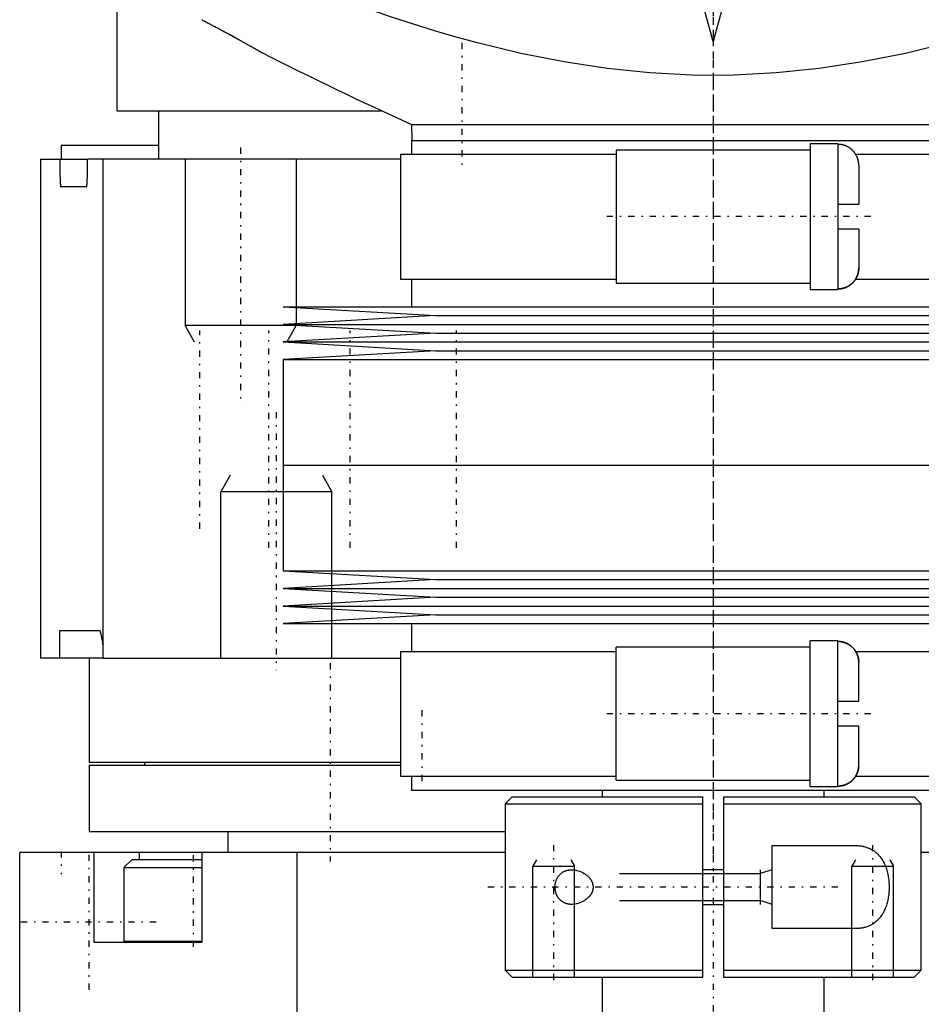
# Model space of a CAD drawing. Extents: x -70 to 70, y -1 to 583.
# Tile 2 of 5: x -50 to 15, y 118 to 189. Entities that reach past the tile are written whole.
import ezdxf

# ---------------------------------------------------------------- set-up
doc = ezdxf.new("R2010")
doc.units = 0
doc.linetypes.add('CENTER', pattern=[1.5, 0.45, -0.5, 0.05, -0.5])
for name, color, linetype in [('AM_0', 7, 'CONTINUOUS'), ('AM_10', 7, 'CONTINUOUS'), ('AM_7', 7, 'CENTER')]:
    doc.layers.add(name, color=color, linetype=linetype)

msp = doc.modelspace()

# ---------------------------------------------------------------- linework, layer by layer
at = {"layer": 'AM_0', "color": 7, "linetype": 'CONTINUOUS'}
for p, q in [((-43, 199.5), (-43, 182.5)), ((0, 187.49), (-3.225, 199.474)), ((3.225, 199.474), (0, 187.49)), ((-34.118, 187.584), (-34.856, 187.989)), ((-32.5, 186.671), (-32.568, 186.71)), ((-43, 182.5), (-23.911, 182.5)), ((-40, 182.5), (-40, 179)), ((-21.744, 181.5), (-21.724, 180.36)), ((-21.744, 181.5), (21.744, 181.5)), ((-47, 180), (-47, 179)), ((-40.046, 180), (-47, 180)), ((-21.75, 180.36), (-21.75, 179.36)), ((-21.75, 180.36), (21.75, 180.36)), ((9, 180.11), (7, 180.11)), ((7, 180.11), (7, 169.61)), ((9, 180.11), (9, 169.61)), ((-48.5, 179), (-48.5, 143)), ((-48.5, 179), (-45.153, 179)), ((-48.483, 143), (-48.483, 179)), ((-22.559, 179), (-45.103, 179)), ((-43.985, 144), (-43.985, 179)), ((-22.55, 179.36), (-22.55, 170.36)), ((-22.55, 179.36), (-7, 179.36)), ((7, 179.66), (-7, 179.66)), ((-7, 179.66), (-7, 170.06)), ((10.275, 179.36), (22.55, 179.36)), ((10.5, 178.562), (10.5, 175.76)), ((-45.178, 177), (-47.039, 177)), ((9, 175.76), (10.5, 175.76)), ((10.5, 173.96), (9, 173.96)), ((10.5, 173.96), (10.5, 171.158)), ((-22.55, 170.36), (-7, 170.36)), ((-21.75, 170.36), (-21.75, 168.36)), ((-7, 170.06), (7, 170.06)), ((10.275, 170.36), (22.55, 170.36)), ((7, 169.61), (9, 169.61)), ((-31, 168.36), (-20, 167.725)), ((-31, 168.36), (31, 168.36)), ((-20, 167.725), (-31, 167.09)), ((-20, 167.725), (20, 167.725)), ((-31, 167.09), (-20, 166.455)), ((-31, 167.09), (31, 167.09)), ((-20, 166.455), (-31, 165.82)), ((-20, 166.455), (20, 166.455)), ((-31, 165.82), (-20, 165.185)), ((-31, 165.82), (31, 165.82)), ((-20, 165.185), (-31, 164.55)), ((-20, 165.185), (20, 165.185)), ((-31, 164.55), (-31, 156.93)), ((-31, 164.55), (31, 164.55)), ((-31, 156.93), (31, 156.93)), ((-31, 156.93), (-31, 149.31)), ((-31, 156.93), (0, 156.93)), ((-31, 149.31), (-20, 148.675)), ((-31, 149.31), (31, 149.31)), ((-20, 148.675), (-31, 148.04)), ((-20, 148.675), (20, 148.675)), ((-31, 148.04), (-20, 147.405)), ((-31, 148.04), (31, 148.04)), ((-20, 147.405), (-31, 146.77)), ((-20, 147.405), (20, 147.405)), ((-31, 146.77), (-20, 146.135)), ((-31, 146.77), (31, 146.77)), ((-20, 146.135), (-31, 145.5)), ((-20, 146.135), (20, 146.135)), ((-47.11, 143), (-47.11, 145)), ((-47.11, 145), (-44.234, 145)), ((-31, 145.5), (31, 145.5)), ((-21.75, 145.5), (-21.75, 143.5)), ((9, 144.25), (7, 144.25)), ((7, 133.75), (7, 144.25)), ((9, 133.75), (9, 144.25)), ((-43.985, 144), (-44.015, 144.175)), ((-44, 144), (-44, 143)), ((-44, 144), (-43.985, 144)), ((-22.55, 143.5), (-22.55, 134.5)), ((-22.55, 143.5), (-7, 143.5)), ((7, 143.8), (-7, 143.8)), ((-7, 134.2), (-7, 143.8)), ((10.275, 143.5), (22.55, 143.5)), ((-44.05, 143), (-48.5, 143)), ((-45, 143), (-45, 135.5)), ((-44, 143), (-22.577, 143)), ((10.5, 139.9), (10.5, 142.702)), ((9, 139.9), (10.5, 139.9)), ((10.5, 138.1), (9, 138.1)), ((10.5, 135.263), (10.5, 138.1)), ((-45, 135.5), (-22.575, 135.5)), ((-45, 135.3), (-45, 130.5)), ((-45, 135.3), (-22.575, 135.3)), ((-41, 135.5), (-41, 135.3)), ((-22.55, 134.5), (-7, 134.5)), ((-21.75, 134.5), (-21.75, 133.5)), ((10.275, 134.5), (22.55, 134.5)), ((-7, 134.2), (7, 134.2)), ((7, 133.75), (9, 133.75)), ((-21.75, 133.5), (21.75, 133.5)), ((-14.5, 133), (-15, 132.5)), ((-14.5, 133), (-0.75, 133)), ((-8, 133.5), (-8, 133)), ((-0.75, 120), (-0.75, 133)), ((0.75, 133), (14.5, 133)), ((0.75, 133), (0.75, 120)), ((8, 133), (8, 133.5)), ((15, 132.5), (14.5, 133)), ((-15, 132.5), (-15, 120.5)), ((-15, 132.5), (-0.75, 132.5)), ((0.75, 132.5), (15, 132.5)), ((15, 120.5), (15, 132.5)), ((-45, 130.5), (-15.018, 130.5)), ((-35, 130.5), (-35, 129)), ((4.25, 129.5), (10.198, 129.5)), ((4.25, 123.5), (4.25, 129.5)), ((-50, 117), (-50, 129)), ((-15, 129), (-50, 129)), ((-44.639, 122.5), (-44.639, 129)), ((-41.389, 129), (-41.389, 128.5)), ((-36.861, 129), (-36.861, 122.5)), ((-30, 117), (-30, 129)), ((50, 129), (15, 129)), ((-41.9, 128.5), (-42.5, 127.9)), ((-42.5, 127.9), (-42.5, 122.6)), ((-42.5, 127.9), (-36.86, 127.9)), ((-41.9, 128.5), (-36.86, 128.5)), ((0.75, 127.75), (-0.75, 127.75)), ((-0.75, 125.25), (0.75, 125.25)), ((10.198, 123.5), (4.25, 123.5)), ((-36.861, 122.5), (-44.639, 122.5)), ((-42.5, 122.6), (-36.86, 122.6)), ((-15, 120.5), (-14.5, 120)), ((-15, 120.5), (-0.75, 120.5)), ((0.75, 120.5), (15, 120.5)), ((14.5, 120), (15, 120.5)), ((-14.5, 120), (-0.75, 120)), ((-8, 120), (-8, 106.5)), ((0.75, 120), (14.5, 120)), ((8, 90), (8, 120))]:
    msp.add_line(p, q, dxfattribs=at)
for points in [[(27.783, 190.893, 0), (26.259, 190.325, 0), (23.188, 189.251, 0), (20.091, 188.269, 0), (18.537, 187.817, 0), (16.979, 187.393, 0), (13.859, 186.639, 0), (10.742, 186.019, 0), (7.637, 185.546, 0), (4.555, 185.228, 0), (1.507, 185.07, 0), (0, 185.05, 0), (-1.507, 185.07, 0), (-4.555, 185.228, 0), (-7.637, 185.546, 0), (-10.742, 186.019, 0), (-13.859, 186.639, 0), (-16.979, 187.393, 0), (-18.537, 187.817, 0), (-20.091, 188.269, 0), (-23.188, 189.251, 0), (-26.259, 190.325, 0), (-27.783, 190.893, 0)], [(-36.871, 189.067, 0), (-36.84, 189.051, 0), (-36.779, 189.019, 0), (-36.718, 188.987, 0), (-36.688, 188.971, 0), (-36.657, 188.955, 0), (-36.597, 188.922, 0), (-36.536, 188.89, 0), (-36.475, 188.858, 0), (-36.415, 188.826, 0), (-36.354, 188.794, 0), (-36.324, 188.778, 0), (-36.294, 188.762, 0), (-36.233, 188.73, 0), (-36.173, 188.698, 0), (-36.113, 188.666, 0), (-36.053, 188.635, 0), (-35.994, 188.603, 0), (-35.964, 188.587, 0), (-35.934, 188.571, 0), (-35.875, 188.539, 0), (-35.816, 188.508, 0), (-35.786, 188.492, 0), (-35.757, 188.476, 0), (-35.698, 188.445, 0), (-35.639, 188.413, 0), (-35.61, 188.397, 0), (-35.581, 188.382, 0), (-35.522, 188.35, 0), (-35.465, 188.319, 0), (-35.407, 188.288, 0), (-35.349, 188.257, 0), (-35.292, 188.226, 0), (-35.264, 188.211, 0), (-35.235, 188.195, 0), (-35.179, 188.165, 0), (-35.122, 188.134, 0), (-35.066, 188.104, 0), (-35.011, 188.074, 0), (-34.955, 188.043, 0), (-34.928, 188.028, 0), (-34.9, 188.013, 0), (-34.845, 187.984, 0), (-34.791, 187.954, 0), (-34.737, 187.924, 0), (-34.683, 187.895, 0), (-34.63, 187.866, 0), (-34.604, 187.851, 0), (-34.577, 187.837, 0), (-34.525, 187.808, 0), (-34.473, 187.779, 0), (-34.421, 187.751, 0), (-34.37, 187.723, 0), (-34.319, 187.695, 0), (-34.294, 187.681, 0), (-34.269, 187.667, 0), (-34.219, 187.639, 0), (-34.169, 187.612, 0), (-34.12, 187.585, 0), (-34.072, 187.558, 0), (-34.024, 187.532, 0), (-34, 187.518, 0), (-33.977, 187.505, 0), (-33.93, 187.479, 0), (-33.884, 187.454, 0), (-33.861, 187.441, 0), (-33.838, 187.428, 0), (-33.793, 187.403, 0), (-33.748, 187.378, 0), (-33.726, 187.366, 0), (-33.704, 187.353, 0), (-33.661, 187.329, 0), (-33.618, 187.305, 0), (-33.576, 187.282, 0), (-33.534, 187.258, 0), (-33.493, 187.235, 0), (-33.473, 187.224, 0), (-33.453, 187.213, 0), (-33.413, 187.19, 0), (-33.374, 187.168, 0), (-33.336, 187.147, 0), (-33.298, 187.126, 0), (-33.262, 187.105, 0), (-33.243, 187.095, 0), (-33.225, 187.084, 0), (-33.19, 187.064, 0), (-33.155, 187.045, 0), (-33.122, 187.026, 0), (-33.089, 187.007, 0), (-33.056, 186.989, 0), (-33.04, 186.98, 0), (-33.025, 186.971, 0), (-32.994, 186.954, 0), (-32.965, 186.937, 0), (-32.936, 186.92, 0), (-32.907, 186.904, 0), (-32.88, 186.889, 0), (-32.867, 186.881, 0), (-32.854, 186.874, 0), (-32.828, 186.859, 0), (-32.804, 186.845, 0), (-32.78, 186.832, 0), (-32.757, 186.818, 0), (-32.735, 186.806, 0), (-32.725, 186.8, 0), (-32.714, 186.794, 0), (-32.694, 186.782, 0), (-32.675, 186.771, 0), (-32.666, 186.766, 0), (-32.657, 186.761, 0), (-32.64, 186.751, 0), (-32.623, 186.742, 0), (-32.615, 186.737, 0), (-32.608, 186.733, 0), (-32.594, 186.725, 0), (-32.58, 186.717, 0), (-32.568, 186.71, 0), (-32.557, 186.704, 0), (-32.546, 186.698, 0), (-32.542, 186.695, 0), (-32.537, 186.692, 0), (-32.529, 186.688, 0), (-32.522, 186.684, 0), (-32.516, 186.68, 0), (-32.51, 186.677, 0), (-32.506, 186.675, 0), (-32.505, 186.674, 0), (-32.503, 186.673, 0), (-32.501, 186.672, 0), (-32.5, 186.671, 0), (-32.5, 186.671, 0)], [(10.5, 178.562, 0), (10.5, 178.572, 0), (10.5, 178.593, 0), (10.499, 178.614, 0), (10.499, 178.625, 0), (10.498, 178.636, 0), (10.497, 178.657, 0), (10.496, 178.679, 0), (10.494, 178.701, 0), (10.492, 178.723, 0), (10.489, 178.745, 0), (10.488, 178.756, 0), (10.486, 178.767, 0), (10.483, 178.789, 0), (10.48, 178.811, 0), (10.476, 178.834, 0), (10.472, 178.856, 0), (10.467, 178.878, 0), (10.465, 178.889, 0), (10.462, 178.9, 0), (10.457, 178.922, 0), (10.452, 178.944, 0), (10.449, 178.954, 0), (10.446, 178.965, 0), (10.44, 178.987, 0), (10.434, 179.008, 0), (10.43, 179.018, 0), (10.427, 179.029, 0), (10.42, 179.05, 0), (10.413, 179.07, 0), (10.406, 179.09, 0), (10.399, 179.11, 0), (10.391, 179.13, 0), (10.387, 179.139, 0), (10.383, 179.149, 0), (10.375, 179.168, 0), (10.366, 179.187, 0), (10.358, 179.207, 0), (10.348, 179.226, 0), (10.339, 179.246, 0), (10.334, 179.256, 0), (10.329, 179.265, 0), (10.318, 179.285, 0), (10.308, 179.304, 0), (10.297, 179.324, 0), (10.285, 179.343, 0), (10.274, 179.362, 0), (10.268, 179.372, 0), (10.262, 179.381, 0), (10.25, 179.4, 0), (10.237, 179.419, 0), (10.224, 179.438, 0), (10.211, 179.456, 0), (10.198, 179.474, 0), (10.191, 179.483, 0), (10.184, 179.492, 0), (10.171, 179.509, 0), (10.157, 179.527, 0), (10.143, 179.544, 0), (10.128, 179.56, 0), (10.114, 179.576, 0), (10.107, 179.584, 0), (10.1, 179.592, 0), (10.085, 179.608, 0), (10.071, 179.623, 0), (10.063, 179.63, 0), (10.056, 179.638, 0), (10.041, 179.652, 0), (10.026, 179.667, 0), (10.018, 179.674, 0), (10.01, 179.682, 0), (9.994, 179.696, 0), (9.978, 179.71, 0), (9.961, 179.725, 0), (9.944, 179.739, 0), (9.927, 179.753, 0), (9.918, 179.76, 0), (9.909, 179.766, 0), (9.892, 179.78, 0), (9.873, 179.793, 0), (9.855, 179.806, 0), (9.836, 179.819, 0), (9.818, 179.831, 0), (9.808, 179.838, 0), (9.799, 179.844, 0), (9.78, 179.856, 0), (9.76, 179.867, 0), (9.741, 179.878, 0), (9.722, 179.889, 0), (9.702, 179.9, 0), (9.693, 179.905, 0), (9.683, 179.91, 0), (9.663, 179.92, 0), (9.644, 179.929, 0), (9.624, 179.939, 0), (9.605, 179.947, 0), (9.586, 179.956, 0), (9.576, 179.96, 0), (9.567, 179.964, 0), (9.547, 179.971, 0), (9.528, 179.979, 0), (9.508, 179.987, 0), (9.487, 179.994, 0), (9.467, 180.001, 0), (9.456, 180.004, 0), (9.446, 180.007, 0), (9.425, 180.014, 0), (9.403, 180.02, 0), (9.392, 180.023, 0), (9.382, 180.026, 0), (9.36, 180.031, 0), (9.338, 180.037, 0), (9.327, 180.039, 0), (9.316, 180.042, 0), (9.294, 180.046, 0), (9.272, 180.051, 0), (9.25, 180.055, 0), (9.228, 180.058, 0), (9.205, 180.061, 0), (9.194, 180.063, 0), (9.183, 180.064, 0), (9.161, 180.067, 0), (9.139, 180.069, 0), (9.117, 180.071, 0), (9.095, 180.073, 0), (9.074, 180.074, 0), (9.063, 180.074, 0), (9.052, 180.075, 0), (9.031, 180.075, 0), (9.01, 180.076, 0), (9, 180.076, 0)], [(-47.11, 179, 0), (-47.11, 178.984, 0), (-47.11, 178.951, 0), (-47.11, 178.917, 0), (-47.11, 178.901, 0), (-47.11, 178.884, 0), (-47.11, 178.85, 0), (-47.11, 178.815, 0), (-47.11, 178.781, 0), (-47.11, 178.746, 0), (-47.11, 178.712, 0), (-47.11, 178.695, 0), (-47.109, 178.678, 0), (-47.109, 178.643, 0), (-47.109, 178.609, 0), (-47.109, 178.575, 0), (-47.108, 178.542, 0), (-47.108, 178.509, 0), (-47.108, 178.492, 0), (-47.108, 178.476, 0), (-47.108, 178.444, 0), (-47.107, 178.412, 0), (-47.107, 178.397, 0), (-47.107, 178.381, 0), (-47.107, 178.351, 0), (-47.106, 178.322, 0), (-47.106, 178.307, 0), (-47.106, 178.292, 0), (-47.105, 178.263, 0), (-47.105, 178.234, 0), (-47.104, 178.205, 0), (-47.104, 178.176, 0), (-47.103, 178.147, 0), (-47.103, 178.132, 0), (-47.103, 178.118, 0), (-47.102, 178.089, 0), (-47.102, 178.06, 0), (-47.101, 178.032, 0), (-47.101, 178.004, 0), (-47.1, 177.977, 0), (-47.1, 177.963, 0), (-47.1, 177.95, 0), (-47.099, 177.923, 0), (-47.098, 177.896, 0), (-47.098, 177.87, 0), (-47.097, 177.845, 0), (-47.096, 177.82, 0), (-47.096, 177.808, 0), (-47.096, 177.796, 0), (-47.095, 177.772, 0), (-47.095, 177.749, 0), (-47.094, 177.726, 0), (-47.093, 177.704, 0), (-47.093, 177.683, 0), (-47.092, 177.673, 0), (-47.092, 177.662, 0), (-47.091, 177.642, 0), (-47.091, 177.621, 0), (-47.09, 177.601, 0), (-47.089, 177.581, 0), (-47.088, 177.561, 0), (-47.088, 177.551, 0), (-47.088, 177.541, 0), (-47.087, 177.522, 0), (-47.086, 177.503, 0), (-47.086, 177.493, 0), (-47.085, 177.484, 0), (-47.085, 177.465, 0), (-47.084, 177.447, 0), (-47.083, 177.438, 0), (-47.083, 177.429, 0), (-47.082, 177.411, 0), (-47.081, 177.394, 0), (-47.08, 177.377, 0), (-47.08, 177.361, 0), (-47.079, 177.345, 0), (-47.078, 177.337, 0), (-47.078, 177.329, 0), (-47.077, 177.314, 0), (-47.076, 177.299, 0), (-47.073, 177.251, 0), (-47.068, 177.181, 0), (-47.063, 177.122, 0), (-47.058, 177.074, 0), (-47.055, 177.054, 0), (-47.052, 177.037, 0), (-47.047, 177.013, 0), (-47.041, 177.001, 0), (-47.039, 177, 0)], [(-45.178, 177, 0), (-45.175, 177.001, 0), (-45.17, 177.012, 0), (-45.164, 177.036, 0), (-45.161, 177.052, 0), (-45.158, 177.072, 0), (-45.153, 177.119, 0), (-45.148, 177.177, 0), (-45.142, 177.244, 0), (-45.137, 177.328, 0), (-45.134, 177.383, 0), (-45.133, 177.4, 0), (-45.132, 177.417, 0), (-45.132, 177.426, 0), (-45.132, 177.435, 0), (-45.131, 177.453, 0), (-45.13, 177.471, 0), (-45.13, 177.48, 0), (-45.129, 177.49, 0), (-45.128, 177.509, 0), (-45.128, 177.528, 0), (-45.127, 177.537, 0), (-45.127, 177.547, 0), (-45.126, 177.567, 0), (-45.125, 177.587, 0), (-45.124, 177.607, 0), (-45.124, 177.628, 0), (-45.123, 177.648, 0), (-45.123, 177.659, 0), (-45.122, 177.669, 0), (-45.122, 177.69, 0), (-45.121, 177.711, 0), (-45.12, 177.733, 0), (-45.119, 177.756, 0), (-45.119, 177.779, 0), (-45.118, 177.791, 0), (-45.118, 177.803, 0), (-45.117, 177.828, 0), (-45.117, 177.853, 0), (-45.116, 177.878, 0), (-45.115, 177.904, 0), (-45.115, 177.931, 0), (-45.114, 177.944, 0), (-45.114, 177.958, 0), (-45.113, 177.986, 0), (-45.113, 178.014, 0), (-45.112, 178.042, 0), (-45.112, 178.071, 0), (-45.111, 178.1, 0), (-45.111, 178.114, 0), (-45.111, 178.129, 0), (-45.11, 178.158, 0), (-45.11, 178.188, 0), (-45.109, 178.218, 0), (-45.109, 178.247, 0), (-45.108, 178.277, 0), (-45.108, 178.292, 0), (-45.108, 178.307, 0), (-45.107, 178.337, 0), (-45.107, 178.367, 0), (-45.107, 178.383, 0), (-45.106, 178.398, 0), (-45.106, 178.43, 0), (-45.106, 178.463, 0), (-45.106, 178.479, 0), (-45.105, 178.496, 0), (-45.105, 178.529, 0), (-45.105, 178.564, 0), (-45.105, 178.598, 0), (-45.104, 178.633, 0), (-45.104, 178.668, 0), (-45.104, 178.686, 0), (-45.104, 178.703, 0), (-45.104, 178.739, 0), (-45.103, 178.774, 0), (-45.103, 178.81, 0), (-45.103, 178.845, 0), (-45.103, 178.88, 0), (-45.103, 178.898, 0), (-45.103, 178.915, 0), (-45.103, 178.949, 0), (-45.103, 178.983, 0), (-45.103, 179, 0)], [(10.5, 171.158, 0), (10.5, 171.148, 0), (10.5, 171.127, 0), (10.499, 171.106, 0), (10.499, 171.095, 0), (10.498, 171.084, 0), (10.497, 171.063, 0), (10.496, 171.041, 0), (10.494, 171.019, 0), (10.492, 170.997, 0), (10.489, 170.975, 0), (10.488, 170.964, 0), (10.486, 170.953, 0), (10.483, 170.931, 0), (10.48, 170.909, 0), (10.476, 170.886, 0), (10.472, 170.864, 0), (10.467, 170.842, 0), (10.465, 170.831, 0), (10.462, 170.82, 0), (10.457, 170.798, 0), (10.452, 170.776, 0), (10.449, 170.766, 0), (10.446, 170.755, 0), (10.44, 170.733, 0), (10.434, 170.712, 0), (10.43, 170.702, 0), (10.427, 170.691, 0), (10.42, 170.67, 0), (10.413, 170.65, 0), (10.406, 170.63, 0), (10.399, 170.61, 0), (10.391, 170.59, 0), (10.387, 170.581, 0), (10.383, 170.571, 0), (10.375, 170.552, 0), (10.366, 170.533, 0), (10.358, 170.513, 0), (10.348, 170.494, 0), (10.339, 170.474, 0), (10.334, 170.464, 0), (10.329, 170.455, 0), (10.318, 170.435, 0), (10.308, 170.416, 0), (10.297, 170.396, 0), (10.285, 170.377, 0), (10.274, 170.358, 0), (10.268, 170.348, 0), (10.262, 170.339, 0), (10.25, 170.32, 0), (10.237, 170.301, 0), (10.224, 170.282, 0), (10.211, 170.264, 0), (10.198, 170.246, 0), (10.191, 170.237, 0), (10.184, 170.228, 0), (10.171, 170.211, 0), (10.157, 170.193, 0), (10.143, 170.176, 0), (10.128, 170.16, 0), (10.114, 170.144, 0), (10.107, 170.136, 0), (10.1, 170.128, 0), (10.085, 170.112, 0), (10.071, 170.097, 0), (10.063, 170.09, 0), (10.056, 170.082, 0), (10.041, 170.068, 0), (10.026, 170.053, 0), (10.018, 170.046, 0), (10.01, 170.038, 0), (9.994, 170.024, 0), (9.978, 170.01, 0), (9.961, 169.995, 0), (9.944, 169.981, 0), (9.927, 169.967, 0), (9.918, 169.96, 0), (9.909, 169.954, 0), (9.892, 169.94, 0), (9.873, 169.927, 0), (9.855, 169.914, 0), (9.836, 169.901, 0), (9.818, 169.889, 0), (9.808, 169.882, 0), (9.799, 169.876, 0), (9.78, 169.864, 0), (9.76, 169.853, 0), (9.741, 169.842, 0), (9.722, 169.831, 0), (9.702, 169.82, 0), (9.693, 169.815, 0), (9.683, 169.81, 0), (9.663, 169.8, 0), (9.644, 169.791, 0), (9.624, 169.781, 0), (9.605, 169.773, 0), (9.586, 169.764, 0), (9.576, 169.76, 0), (9.567, 169.756, 0), (9.547, 169.749, 0), (9.528, 169.741, 0), (9.508, 169.733, 0), (9.487, 169.726, 0), (9.467, 169.719, 0), (9.456, 169.716, 0), (9.446, 169.713, 0), (9.425, 169.706, 0), (9.403, 169.7, 0), (9.392, 169.697, 0), (9.382, 169.694, 0), (9.36, 169.689, 0), (9.338, 169.683, 0), (9.327, 169.681, 0), (9.316, 169.678, 0), (9.294, 169.674, 0), (9.272, 169.669, 0), (9.25, 169.665, 0), (9.228, 169.662, 0), (9.205, 169.659, 0), (9.194, 169.657, 0), (9.183, 169.656, 0), (9.161, 169.653, 0), (9.139, 169.651, 0), (9.117, 169.649, 0), (9.095, 169.647, 0), (9.074, 169.646, 0), (9.063, 169.646, 0), (9.052, 169.645, 0), (9.031, 169.645, 0), (9.01, 169.644, 0), (9, 169.644, 0)], [(9, 169.644, 0), (9.01, 169.644, 0), (9.031, 169.645, 0), (9.052, 169.645, 0), (9.063, 169.646, 0), (9.074, 169.646, 0), (9.095, 169.647, 0), (9.117, 169.649, 0), (9.139, 169.651, 0), (9.161, 169.653, 0), (9.183, 169.656, 0), (9.194, 169.657, 0), (9.205, 169.659, 0), (9.228, 169.662, 0), (9.25, 169.665, 0), (9.272, 169.669, 0), (9.294, 169.674, 0), (9.316, 169.678, 0), (9.327, 169.681, 0), (9.338, 169.683, 0), (9.36, 169.689, 0), (9.382, 169.694, 0), (9.392, 169.697, 0), (9.403, 169.7, 0), (9.425, 169.706, 0), (9.446, 169.713, 0), (9.456, 169.716, 0), (9.467, 169.719, 0), (9.487, 169.726, 0), (9.508, 169.733, 0), (9.528, 169.741, 0), (9.547, 169.749, 0), (9.567, 169.756, 0), (9.576, 169.76, 0), (9.586, 169.764, 0), (9.605, 169.773, 0), (9.624, 169.781, 0), (9.644, 169.791, 0), (9.663, 169.8, 0), (9.683, 169.81, 0), (9.693, 169.815, 0), (9.702, 169.82, 0), (9.722, 169.831, 0), (9.741, 169.842, 0), (9.76, 169.853, 0), (9.78, 169.864, 0), (9.799, 169.876, 0), (9.808, 169.882, 0), (9.818, 169.889, 0), (9.836, 169.901, 0), (9.855, 169.914, 0), (9.873, 169.927, 0), (9.892, 169.94, 0), (9.909, 169.954, 0), (9.918, 169.96, 0), (9.927, 169.967, 0), (9.944, 169.981, 0), (9.961, 169.995, 0), (9.978, 170.01, 0), (9.994, 170.024, 0), (10.01, 170.038, 0), (10.018, 170.046, 0), (10.026, 170.053, 0), (10.041, 170.068, 0), (10.056, 170.082, 0), (10.063, 170.09, 0), (10.071, 170.097, 0), (10.085, 170.112, 0), (10.1, 170.128, 0), (10.107, 170.136, 0), (10.114, 170.144, 0), (10.128, 170.16, 0), (10.143, 170.176, 0), (10.157, 170.193, 0), (10.171, 170.211, 0), (10.184, 170.228, 0), (10.191, 170.237, 0), (10.198, 170.246, 0), (10.211, 170.264, 0), (10.224, 170.282, 0), (10.237, 170.301, 0), (10.25, 170.32, 0), (10.262, 170.339, 0), (10.268, 170.348, 0), (10.274, 170.358, 0), (10.285, 170.377, 0), (10.297, 170.396, 0), (10.308, 170.416, 0), (10.318, 170.435, 0), (10.329, 170.455, 0), (10.334, 170.464, 0), (10.339, 170.474, 0), (10.348, 170.494, 0), (10.358, 170.513, 0), (10.366, 170.533, 0), (10.375, 170.552, 0), (10.383, 170.571, 0), (10.387, 170.581, 0), (10.391, 170.59, 0), (10.399, 170.61, 0), (10.406, 170.63, 0), (10.413, 170.65, 0), (10.42, 170.67, 0), (10.427, 170.691, 0), (10.43, 170.702, 0), (10.434, 170.712, 0), (10.44, 170.733, 0), (10.446, 170.755, 0), (10.449, 170.766, 0), (10.452, 170.776, 0), (10.457, 170.798, 0), (10.462, 170.82, 0), (10.465, 170.831, 0), (10.467, 170.842, 0), (10.472, 170.864, 0), (10.476, 170.886, 0), (10.48, 170.909, 0), (10.483, 170.931, 0), (10.486, 170.953, 0), (10.488, 170.964, 0), (10.489, 170.975, 0), (10.492, 170.997, 0), (10.494, 171.019, 0), (10.496, 171.041, 0), (10.497, 171.063, 0), (10.498, 171.084, 0), (10.499, 171.095, 0), (10.499, 171.106, 0), (10.5, 171.127, 0), (10.5, 171.148, 0), (10.5, 171.158, 0)], [(-44.015, 144.175, 0), (-44.051, 144.374, 0), (-44.126, 144.735, 0), (-44.169, 144.892, 0), (-44.181, 144.926, 0), (-44.193, 144.954, 0), (-44.199, 144.966, 0), (-44.205, 144.976, 0), (-44.217, 144.991, 0), (-44.229, 144.999, 0), (-44.234, 145, 0)], [(10.5, 142.702, 0), (10.5, 142.712, 0), (10.5, 142.733, 0), (10.499, 142.754, 0), (10.499, 142.765, 0), (10.498, 142.776, 0), (10.497, 142.797, 0), (10.496, 142.819, 0), (10.494, 142.841, 0), (10.492, 142.863, 0), (10.489, 142.885, 0), (10.488, 142.896, 0), (10.486, 142.907, 0), (10.483, 142.929, 0), (10.48, 142.951, 0), (10.476, 142.974, 0), (10.472, 142.996, 0), (10.467, 143.018, 0), (10.465, 143.029, 0), (10.462, 143.04, 0), (10.457, 143.062, 0), (10.452, 143.084, 0), (10.449, 143.094, 0), (10.446, 143.105, 0), (10.44, 143.127, 0), (10.434, 143.148, 0), (10.43, 143.158, 0), (10.427, 143.169, 0), (10.42, 143.19, 0), (10.413, 143.21, 0), (10.406, 143.23, 0), (10.399, 143.25, 0), (10.391, 143.27, 0), (10.387, 143.279, 0), (10.383, 143.289, 0), (10.375, 143.308, 0), (10.366, 143.327, 0), (10.358, 143.347, 0), (10.348, 143.366, 0), (10.339, 143.386, 0), (10.334, 143.396, 0), (10.329, 143.405, 0), (10.318, 143.425, 0), (10.308, 143.444, 0), (10.297, 143.464, 0), (10.285, 143.483, 0), (10.274, 143.502, 0), (10.268, 143.512, 0), (10.262, 143.521, 0), (10.25, 143.54, 0), (10.237, 143.559, 0), (10.224, 143.578, 0), (10.211, 143.596, 0), (10.198, 143.614, 0), (10.191, 143.623, 0), (10.184, 143.632, 0), (10.171, 143.649, 0), (10.157, 143.667, 0), (10.143, 143.684, 0), (10.128, 143.7, 0), (10.114, 143.716, 0), (10.107, 143.724, 0), (10.1, 143.732, 0), (10.085, 143.748, 0), (10.071, 143.763, 0), (10.063, 143.77, 0), (10.056, 143.778, 0), (10.041, 143.792, 0), (10.026, 143.807, 0), (10.018, 143.814, 0), (10.01, 143.822, 0), (9.994, 143.836, 0), (9.978, 143.85, 0), (9.961, 143.865, 0), (9.944, 143.879, 0), (9.927, 143.893, 0), (9.918, 143.9, 0), (9.909, 143.906, 0), (9.892, 143.92, 0), (9.873, 143.933, 0), (9.855, 143.946, 0), (9.836, 143.959, 0), (9.818, 143.971, 0), (9.808, 143.978, 0), (9.799, 143.984, 0), (9.78, 143.996, 0), (9.76, 144.007, 0), (9.741, 144.018, 0), (9.722, 144.029, 0), (9.702, 144.04, 0), (9.693, 144.045, 0), (9.683, 144.05, 0), (9.663, 144.06, 0), (9.644, 144.069, 0), (9.624, 144.079, 0), (9.605, 144.087, 0), (9.586, 144.096, 0), (9.576, 144.1, 0), (9.567, 144.104, 0), (9.547, 144.111, 0), (9.528, 144.119, 0), (9.508, 144.127, 0), (9.487, 144.134, 0), (9.467, 144.141, 0), (9.456, 144.144, 0), (9.446, 144.147, 0), (9.425, 144.154, 0), (9.403, 144.16, 0), (9.392, 144.163, 0), (9.382, 144.166, 0), (9.36, 144.171, 0), (9.338, 144.177, 0), (9.327, 144.179, 0), (9.316, 144.182, 0), (9.294, 144.186, 0), (9.272, 144.191, 0), (9.25, 144.195, 0), (9.228, 144.198, 0), (9.205, 144.201, 0), (9.194, 144.203, 0), (9.183, 144.204, 0), (9.161, 144.207, 0), (9.139, 144.209, 0), (9.117, 144.211, 0), (9.095, 144.213, 0), (9.074, 144.214, 0), (9.063, 144.214, 0), (9.052, 144.215, 0), (9.031, 144.215, 0), (9.01, 144.216, 0), (9, 144.216, 0)], [(9.107, 144.212, 0), (9.118, 144.211, 0), (9.139, 144.209, 0), (9.16, 144.207, 0), (9.17, 144.206, 0), (9.181, 144.205, 0), (9.202, 144.202, 0), (9.223, 144.199, 0), (9.244, 144.195, 0), (9.265, 144.192, 0), (9.286, 144.188, 0), (9.297, 144.186, 0), (9.307, 144.184, 0), (9.328, 144.179, 0), (9.349, 144.174, 0), (9.37, 144.169, 0), (9.391, 144.163, 0), (9.411, 144.158, 0), (9.421, 144.155, 0), (9.431, 144.152, 0), (9.452, 144.146, 0), (9.471, 144.139, 0), (9.481, 144.136, 0), (9.491, 144.132, 0), (9.51, 144.126, 0), (9.529, 144.118, 0), (9.539, 144.115, 0), (9.548, 144.111, 0), (9.567, 144.104, 0), (9.585, 144.096, 0), (9.603, 144.088, 0), (9.622, 144.08, 0), (9.64, 144.071, 0), (9.649, 144.067, 0), (9.659, 144.062, 0), (9.677, 144.053, 0), (9.696, 144.043, 0), (9.714, 144.033, 0), (9.733, 144.023, 0), (9.751, 144.012, 0), (9.761, 144.007, 0), (9.77, 144.002, 0), (9.788, 143.99, 0), (9.806, 143.979, 0), (9.824, 143.967, 0), (9.842, 143.955, 0), (9.86, 143.943, 0), (9.868, 143.937, 0), (9.877, 143.93, 0), (9.894, 143.918, 0), (9.911, 143.905, 0), (9.928, 143.892, 0), (9.945, 143.879, 0), (9.961, 143.865, 0), (9.969, 143.858, 0), (9.977, 143.852, 0), (9.992, 143.838, 0), (10.008, 143.824, 0), (10.023, 143.81, 0), (10.037, 143.796, 0), (10.051, 143.782, 0), (10.058, 143.775, 0), (10.065, 143.768, 0), (10.079, 143.754, 0), (10.093, 143.739, 0), (10.1, 143.732, 0), (10.107, 143.724, 0), (10.121, 143.709, 0), (10.134, 143.693, 0), (10.141, 143.685, 0), (10.148, 143.677, 0), (10.161, 143.661, 0), (10.174, 143.645, 0), (10.187, 143.628, 0), (10.2, 143.611, 0), (10.213, 143.594, 0), (10.219, 143.585, 0), (10.225, 143.576, 0), (10.237, 143.558, 0), (10.249, 143.541, 0), (10.261, 143.523, 0), (10.273, 143.504, 0), (10.284, 143.486, 0), (10.289, 143.477, 0), (10.295, 143.468, 0), (10.305, 143.449, 0), (10.315, 143.431, 0), (10.325, 143.412, 0), (10.335, 143.393, 0), (10.344, 143.375, 0), (10.349, 143.366, 0), (10.353, 143.356, 0), (10.362, 143.338, 0), (10.37, 143.319, 0), (10.378, 143.301, 0), (10.386, 143.283, 0), (10.393, 143.264, 0), (10.397, 143.255, 0), (10.4, 143.245, 0), (10.407, 143.226, 0), (10.414, 143.207, 0), (10.421, 143.187, 0), (10.428, 143.168, 0), (10.434, 143.148, 0), (10.437, 143.138, 0), (10.44, 143.127, 0), (10.446, 143.107, 0), (10.451, 143.086, 0), (10.454, 143.076, 0), (10.456, 143.066, 0), (10.461, 143.045, 0), (10.466, 143.024, 0), (10.468, 143.013, 0), (10.47, 143.003, 0), (10.474, 142.982, 0), (10.478, 142.961, 0), (10.481, 142.939, 0), (10.485, 142.918, 0), (10.488, 142.897, 0), (10.489, 142.887, 0), (10.49, 142.876, 0), (10.492, 142.855, 0), (10.494, 142.834, 0), (10.496, 142.813, 0), (10.497, 142.793, 0), (10.498, 142.772, 0), (10.499, 142.762, 0), (10.499, 142.752, 0), (10.5, 142.732, 0), (10.5, 142.712, 0), (10.5, 142.702, 0)], [(9, 133.784, 0), (9.01, 133.784, 0), (9.031, 133.785, 0), (9.052, 133.785, 0), (9.063, 133.786, 0), (9.074, 133.786, 0), (9.095, 133.787, 0), (9.117, 133.789, 0), (9.139, 133.791, 0), (9.161, 133.793, 0), (9.183, 133.796, 0), (9.194, 133.797, 0), (9.205, 133.799, 0), (9.228, 133.802, 0), (9.25, 133.805, 0), (9.272, 133.809, 0), (9.294, 133.814, 0), (9.316, 133.818, 0), (9.327, 133.821, 0), (9.338, 133.823, 0), (9.36, 133.829, 0), (9.382, 133.834, 0), (9.392, 133.837, 0), (9.403, 133.84, 0), (9.425, 133.846, 0), (9.446, 133.853, 0), (9.456, 133.856, 0), (9.467, 133.859, 0), (9.487, 133.866, 0), (9.508, 133.873, 0), (9.528, 133.881, 0), (9.547, 133.889, 0), (9.567, 133.896, 0), (9.576, 133.9, 0), (9.586, 133.904, 0), (9.605, 133.913, 0), (9.624, 133.921, 0), (9.644, 133.931, 0), (9.663, 133.94, 0), (9.683, 133.95, 0), (9.693, 133.955, 0), (9.702, 133.96, 0), (9.722, 133.971, 0), (9.741, 133.982, 0), (9.76, 133.993, 0), (9.78, 134.004, 0), (9.799, 134.016, 0), (9.808, 134.022, 0), (9.818, 134.029, 0), (9.836, 134.041, 0), (9.855, 134.054, 0), (9.873, 134.067, 0), (9.892, 134.08, 0), (9.909, 134.094, 0), (9.918, 134.1, 0), (9.927, 134.107, 0), (9.944, 134.121, 0), (9.961, 134.135, 0), (9.978, 134.15, 0), (9.994, 134.164, 0), (10.01, 134.178, 0), (10.018, 134.186, 0), (10.026, 134.193, 0), (10.041, 134.208, 0), (10.056, 134.222, 0), (10.063, 134.23, 0), (10.071, 134.237, 0), (10.085, 134.252, 0), (10.1, 134.268, 0), (10.107, 134.276, 0), (10.114, 134.284, 0), (10.128, 134.3, 0), (10.143, 134.316, 0), (10.157, 134.333, 0), (10.171, 134.351, 0), (10.184, 134.368, 0), (10.191, 134.377, 0), (10.198, 134.386, 0), (10.211, 134.404, 0), (10.224, 134.422, 0), (10.237, 134.441, 0), (10.25, 134.46, 0), (10.262, 134.479, 0), (10.268, 134.488, 0), (10.274, 134.498, 0), (10.285, 134.517, 0), (10.297, 134.536, 0), (10.308, 134.556, 0), (10.318, 134.575, 0), (10.329, 134.595, 0), (10.334, 134.604, 0), (10.339, 134.614, 0), (10.348, 134.634, 0), (10.358, 134.653, 0), (10.366, 134.673, 0), (10.375, 134.692, 0), (10.383, 134.711, 0), (10.387, 134.721, 0), (10.391, 134.73, 0), (10.399, 134.75, 0), (10.406, 134.77, 0), (10.413, 134.79, 0), (10.42, 134.81, 0), (10.427, 134.831, 0), (10.43, 134.842, 0), (10.434, 134.852, 0), (10.44, 134.873, 0), (10.446, 134.895, 0), (10.449, 134.906, 0), (10.452, 134.916, 0), (10.457, 134.938, 0), (10.462, 134.96, 0), (10.465, 134.971, 0), (10.467, 134.982, 0), (10.472, 135.004, 0), (10.476, 135.026, 0), (10.48, 135.049, 0), (10.483, 135.071, 0), (10.486, 135.093, 0), (10.488, 135.104, 0), (10.489, 135.115, 0), (10.492, 135.137, 0), (10.494, 135.159, 0), (10.496, 135.181, 0), (10.497, 135.203, 0), (10.498, 135.224, 0), (10.499, 135.235, 0), (10.499, 135.246, 0), (10.5, 135.267, 0), (10.5, 135.288, 0), (10.5, 135.298, 0)], [(10.496, 135.191, 0), (10.496, 135.181, 0), (10.494, 135.161, 0), (10.492, 135.141, 0), (10.491, 135.131, 0), (10.49, 135.121, 0), (10.487, 135.101, 0), (10.485, 135.081, 0), (10.482, 135.061, 0), (10.478, 135.041, 0), (10.475, 135.021, 0), (10.473, 135.011, 0), (10.471, 135.001, 0), (10.467, 134.981, 0), (10.462, 134.961, 0), (10.458, 134.941, 0), (10.453, 134.921, 0), (10.448, 134.901, 0), (10.445, 134.892, 0), (10.442, 134.882, 0), (10.437, 134.863, 0), (10.431, 134.843, 0), (10.428, 134.834, 0), (10.425, 134.825, 0), (10.419, 134.806, 0), (10.412, 134.787, 0), (10.409, 134.778, 0), (10.406, 134.769, 0), (10.399, 134.751, 0), (10.392, 134.733, 0), (10.385, 134.716, 0), (10.378, 134.698, 0), (10.37, 134.681, 0), (10.366, 134.672, 0), (10.362, 134.663, 0), (10.354, 134.646, 0), (10.346, 134.628, 0), (10.337, 134.61, 0), (10.328, 134.593, 0), (10.318, 134.575, 0), (10.313, 134.566, 0), (10.309, 134.557, 0), (10.299, 134.54, 0), (10.288, 134.522, 0), (10.278, 134.505, 0), (10.267, 134.487, 0), (10.256, 134.47, 0), (10.251, 134.461, 0), (10.245, 134.453, 0), (10.234, 134.436, 0), (10.222, 134.419, 0), (10.21, 134.403, 0), (10.198, 134.386, 0), (10.186, 134.37, 0), (10.18, 134.362, 0), (10.173, 134.354, 0), (10.161, 134.339, 0), (10.148, 134.323, 0), (10.135, 134.308, 0), (10.122, 134.293, 0), (10.109, 134.278, 0), (10.103, 134.271, 0), (10.096, 134.264, 0), (10.083, 134.25, 0), (10.07, 134.236, 0), (10.063, 134.23, 0), (10.057, 134.223, 0), (10.043, 134.21, 0), (10.029, 134.196, 0), (10.022, 134.19, 0), (10.015, 134.183, 0), (10.001, 134.17, 0), (9.986, 134.157, 0), (9.971, 134.144, 0), (9.956, 134.131, 0), (9.941, 134.118, 0), (9.933, 134.112, 0), (9.925, 134.106, 0), (9.909, 134.093, 0), (9.893, 134.081, 0), (9.876, 134.069, 0), (9.86, 134.057, 0), (9.843, 134.046, 0), (9.835, 134.04, 0), (9.826, 134.034, 0), (9.809, 134.023, 0), (9.792, 134.012, 0), (9.775, 134.001, 0), (9.757, 133.991, 0), (9.74, 133.981, 0), (9.731, 133.976, 0), (9.722, 133.971, 0), (9.704, 133.961, 0), (9.687, 133.952, 0), (9.669, 133.943, 0), (9.651, 133.934, 0), (9.634, 133.926, 0), (9.625, 133.922, 0), (9.616, 133.918, 0), (9.599, 133.91, 0), (9.581, 133.902, 0), (9.564, 133.895, 0), (9.546, 133.888, 0), (9.528, 133.881, 0), (9.519, 133.878, 0), (9.51, 133.874, 0), (9.492, 133.868, 0), (9.473, 133.862, 0), (9.464, 133.858, 0), (9.454, 133.855, 0), (9.435, 133.849, 0), (9.416, 133.844, 0), (9.406, 133.841, 0), (9.397, 133.838, 0), (9.377, 133.833, 0), (9.357, 133.828, 0), (9.338, 133.823, 0), (9.318, 133.819, 0), (9.298, 133.814, 0), (9.288, 133.812, 0), (9.278, 133.81, 0), (9.258, 133.807, 0), (9.237, 133.803, 0), (9.217, 133.8, 0), (9.197, 133.798, 0), (9.177, 133.795, 0), (9.167, 133.794, 0), (9.157, 133.793, 0), (9.137, 133.791, 0), (9.117, 133.789, 0), (9.107, 133.788, 0)], [(10.198, 129.5, 0), (10.234, 129.5, 0), (10.306, 129.498, 0), (10.378, 129.495, 0), (10.414, 129.493, 0), (10.45, 129.49, 0), (10.522, 129.484, 0), (10.594, 129.476, 0), (10.666, 129.466, 0), (10.738, 129.453, 0), (10.809, 129.439, 0), (10.844, 129.432, 0), (10.88, 129.423, 0), (10.95, 129.405, 0), (11.019, 129.385, 0), (11.088, 129.363, 0), (11.156, 129.338, 0), (11.223, 129.311, 0), (11.256, 129.297, 0), (11.289, 129.282, 0), (11.354, 129.251, 0), (11.417, 129.217, 0), (11.449, 129.2, 0), (11.48, 129.181, 0), (11.542, 129.143, 0), (11.602, 129.103, 0), (11.631, 129.082, 0), (11.661, 129.06, 0), (11.718, 129.015, 0), (11.774, 128.967, 0), (11.829, 128.918, 0), (11.882, 128.866, 0), (11.933, 128.812, 0), (11.958, 128.784, 0), (11.983, 128.756, 0), (12.032, 128.698, 0), (12.078, 128.637, 0), (12.123, 128.575, 0), (12.167, 128.511, 0), (12.209, 128.444, 0), (12.229, 128.409, 0), (12.25, 128.374, 0), (12.289, 128.301, 0), (12.328, 128.225, 0), (12.364, 128.147, 0), (12.4, 128.066, 0), (12.433, 127.982, 0), (12.449, 127.939, 0), (12.465, 127.896, 0), (12.494, 127.808, 0), (12.522, 127.718, 0), (12.548, 127.626, 0), (12.571, 127.532, 0), (12.593, 127.437, 0), (12.603, 127.389, 0), (12.612, 127.34, 0), (12.629, 127.243, 0), (12.644, 127.144, 0), (12.657, 127.045, 0), (12.668, 126.946, 0), (12.676, 126.846, 0), (12.679, 126.796, 0), (12.682, 126.747, 0), (12.686, 126.647, 0), (12.688, 126.549, 0), (12.689, 126.5, 0), (12.688, 126.451, 0), (12.686, 126.353, 0), (12.682, 126.253, 0), (12.679, 126.204, 0), (12.676, 126.154, 0), (12.668, 126.054, 0), (12.657, 125.955, 0), (12.644, 125.856, 0), (12.629, 125.757, 0), (12.612, 125.66, 0), (12.603, 125.611, 0), (12.593, 125.563, 0), (12.571, 125.468, 0), (12.548, 125.374, 0), (12.522, 125.282, 0), (12.494, 125.192, 0), (12.465, 125.104, 0), (12.449, 125.061, 0), (12.433, 125.018, 0), (12.4, 124.934, 0), (12.364, 124.853, 0), (12.328, 124.775, 0), (12.289, 124.699, 0), (12.25, 124.626, 0), (12.229, 124.591, 0), (12.209, 124.556, 0), (12.167, 124.489, 0), (12.123, 124.425, 0), (12.078, 124.363, 0), (12.032, 124.302, 0), (11.983, 124.244, 0), (11.958, 124.216, 0), (11.933, 124.188, 0), (11.882, 124.134, 0), (11.829, 124.082, 0), (11.774, 124.033, 0), (11.718, 123.985, 0), (11.661, 123.94, 0), (11.631, 123.918, 0), (11.602, 123.897, 0), (11.542, 123.857, 0), (11.48, 123.819, 0), (11.449, 123.8, 0), (11.417, 123.783, 0), (11.354, 123.749, 0), (11.289, 123.718, 0), (11.256, 123.703, 0), (11.223, 123.689, 0), (11.156, 123.662, 0), (11.088, 123.637, 0), (11.019, 123.615, 0), (10.95, 123.595, 0), (10.88, 123.577, 0), (10.844, 123.568, 0), (10.809, 123.561, 0), (10.738, 123.547, 0), (10.666, 123.534, 0), (10.594, 123.524, 0), (10.522, 123.516, 0), (10.45, 123.51, 0), (10.414, 123.507, 0), (10.378, 123.505, 0), (10.306, 123.502, 0), (10.234, 123.5, 0), (10.198, 123.5, 0)], [(-10.198, 125.25, 0), (-10.214, 125.25, 0), (-10.245, 125.251, 0), (-10.276, 125.252, 0), (-10.292, 125.253, 0), (-10.307, 125.254, 0), (-10.339, 125.257, 0), (-10.371, 125.261, 0), (-10.402, 125.265, 0), (-10.434, 125.27, 0), (-10.466, 125.276, 0), (-10.481, 125.279, 0), (-10.497, 125.283, 0), (-10.529, 125.291, 0), (-10.56, 125.299, 0), (-10.591, 125.309, 0), (-10.622, 125.319, 0), (-10.653, 125.33, 0), (-10.668, 125.336, 0), (-10.683, 125.342, 0), (-10.714, 125.355, 0), (-10.744, 125.369, 0), (-10.758, 125.376, 0), (-10.773, 125.384, 0), (-10.802, 125.399, 0), (-10.831, 125.416, 0), (-10.845, 125.425, 0), (-10.859, 125.433, 0), (-10.887, 125.452, 0), (-10.914, 125.471, 0), (-10.941, 125.491, 0), (-10.967, 125.513, 0), (-10.993, 125.535, 0), (-11.005, 125.546, 0), (-11.018, 125.557, 0), (-11.042, 125.581, 0), (-11.066, 125.606, 0), (-11.089, 125.631, 0), (-11.111, 125.657, 0), (-11.133, 125.684, 0), (-11.144, 125.698, 0), (-11.154, 125.713, 0), (-11.175, 125.742, 0), (-11.196, 125.773, 0), (-11.215, 125.805, 0), (-11.234, 125.839, 0), (-11.253, 125.873, 0), (-11.262, 125.891, 0), (-11.27, 125.909, 0), (-11.287, 125.945, 0), (-11.302, 125.983, 0), (-11.317, 126.021, 0), (-11.33, 126.061, 0), (-11.343, 126.101, 0), (-11.348, 126.121, 0), (-11.354, 126.141, 0), (-11.364, 126.183, 0), (-11.373, 126.224, 0), (-11.38, 126.266, 0), (-11.386, 126.309, 0), (-11.391, 126.351, 0), (-11.393, 126.373, 0), (-11.395, 126.394, 0), (-11.398, 126.437, 0), (-11.399, 126.479, 0), (-11.399, 126.5, 0), (-11.399, 126.521, 0), (-11.398, 126.563, 0), (-11.395, 126.606, 0), (-11.393, 126.627, 0), (-11.391, 126.649, 0), (-11.386, 126.691, 0), (-11.38, 126.734, 0), (-11.373, 126.776, 0), (-11.364, 126.817, 0), (-11.354, 126.859, 0), (-11.348, 126.879, 0), (-11.343, 126.899, 0), (-11.33, 126.939, 0), (-11.317, 126.979, 0), (-11.302, 127.017, 0), (-11.287, 127.055, 0), (-11.27, 127.091, 0), (-11.262, 127.109, 0), (-11.253, 127.127, 0), (-11.234, 127.161, 0), (-11.215, 127.195, 0), (-11.196, 127.227, 0), (-11.175, 127.258, 0), (-11.154, 127.287, 0), (-11.144, 127.302, 0), (-11.133, 127.316, 0), (-11.111, 127.343, 0), (-11.089, 127.369, 0), (-11.066, 127.394, 0), (-11.042, 127.419, 0), (-11.018, 127.443, 0), (-11.005, 127.454, 0), (-10.993, 127.465, 0), (-10.967, 127.487, 0), (-10.941, 127.509, 0), (-10.914, 127.529, 0), (-10.887, 127.548, 0), (-10.859, 127.567, 0), (-10.845, 127.575, 0), (-10.831, 127.584, 0), (-10.802, 127.601, 0), (-10.773, 127.616, 0), (-10.758, 127.624, 0), (-10.744, 127.631, 0), (-10.714, 127.645, 0), (-10.683, 127.658, 0), (-10.668, 127.664, 0), (-10.653, 127.67, 0), (-10.622, 127.681, 0), (-10.591, 127.691, 0), (-10.56, 127.701, 0), (-10.529, 127.709, 0), (-10.497, 127.717, 0), (-10.481, 127.721, 0), (-10.466, 127.724, 0), (-10.434, 127.73, 0), (-10.402, 127.735, 0), (-10.371, 127.739, 0), (-10.339, 127.743, 0), (-10.307, 127.746, 0), (-10.292, 127.747, 0), (-10.276, 127.748, 0), (-10.245, 127.749, 0), (-10.214, 127.75, 0), (-10.198, 127.75, 0)], [(-10.198, 127.75, 0), (-10.147, 127.749, 0), (-10.044, 127.742, 0), (-9.938, 127.728, 0), (-9.884, 127.718, 0), (-9.83, 127.706, 0), (-9.721, 127.676, 0), (-9.612, 127.639, 0), (-9.505, 127.594, 0), (-9.399, 127.542, 0), (-9.296, 127.483, 0), (-9.246, 127.451, 0), (-9.197, 127.417, 0), (-9.141, 127.375, 0), (-9.126, 127.363, 0), (-9.11, 127.35, 0), (-9.103, 127.344, 0), (-9.095, 127.337, 0), (-9.08, 127.324, 0), (-9.065, 127.311, 0), (-9.05, 127.298, 0), (-9.036, 127.284, 0), (-9.021, 127.27, 0), (-9.014, 127.263, 0), (-9.006, 127.256, 0), (-8.992, 127.242, 0), (-8.977, 127.227, 0), (-8.963, 127.211, 0), (-8.948, 127.196, 0), (-8.934, 127.18, 0), (-8.927, 127.172, 0), (-8.92, 127.163, 0), (-8.906, 127.147, 0), (-8.893, 127.13, 0), (-8.879, 127.113, 0), (-8.866, 127.095, 0), (-8.853, 127.077, 0), (-8.847, 127.068, 0), (-8.841, 127.059, 0), (-8.828, 127.041, 0), (-8.816, 127.022, 0), (-8.805, 127.003, 0), (-8.793, 126.984, 0), (-8.782, 126.965, 0), (-8.777, 126.955, 0), (-8.771, 126.945, 0), (-8.761, 126.925, 0), (-8.751, 126.905, 0), (-8.746, 126.895, 0), (-8.742, 126.884, 0), (-8.733, 126.864, 0), (-8.724, 126.843, 0), (-8.72, 126.832, 0), (-8.716, 126.822, 0), (-8.708, 126.801, 0), (-8.701, 126.779, 0), (-8.694, 126.757, 0), (-8.688, 126.736, 0), (-8.683, 126.714, 0), (-8.68, 126.703, 0), (-8.678, 126.692, 0), (-8.673, 126.669, 0), (-8.669, 126.647, 0), (-8.665, 126.625, 0), (-8.663, 126.602, 0), (-8.66, 126.58, 0), (-8.659, 126.568, 0), (-8.658, 126.557, 0), (-8.657, 126.534, 0), (-8.657, 126.511, 0), (-8.657, 126.5, 0)], [(-8.657, 126.5, 0), (-8.657, 126.489, 0), (-8.657, 126.466, 0), (-8.658, 126.443, 0), (-8.659, 126.432, 0), (-8.66, 126.42, 0), (-8.663, 126.398, 0), (-8.665, 126.375, 0), (-8.669, 126.353, 0), (-8.673, 126.331, 0), (-8.678, 126.308, 0), (-8.68, 126.297, 0), (-8.683, 126.286, 0), (-8.688, 126.264, 0), (-8.694, 126.243, 0), (-8.701, 126.221, 0), (-8.708, 126.199, 0), (-8.716, 126.178, 0), (-8.72, 126.168, 0), (-8.724, 126.157, 0), (-8.733, 126.136, 0), (-8.742, 126.116, 0), (-8.746, 126.105, 0), (-8.751, 126.095, 0), (-8.761, 126.075, 0), (-8.771, 126.055, 0), (-8.777, 126.045, 0), (-8.782, 126.035, 0), (-8.793, 126.016, 0), (-8.805, 125.997, 0), (-8.816, 125.978, 0), (-8.828, 125.959, 0), (-8.841, 125.941, 0), (-8.847, 125.932, 0), (-8.853, 125.923, 0), (-8.866, 125.905, 0), (-8.879, 125.887, 0), (-8.893, 125.87, 0), (-8.906, 125.853, 0), (-8.92, 125.837, 0), (-8.927, 125.828, 0), (-8.934, 125.82, 0), (-8.948, 125.804, 0), (-8.963, 125.789, 0), (-8.977, 125.773, 0), (-8.992, 125.758, 0), (-9.006, 125.744, 0), (-9.014, 125.737, 0), (-9.021, 125.73, 0), (-9.036, 125.716, 0), (-9.05, 125.702, 0), (-9.065, 125.689, 0), (-9.08, 125.676, 0), (-9.095, 125.663, 0), (-9.103, 125.656, 0), (-9.11, 125.65, 0), (-9.126, 125.637, 0), (-9.141, 125.625, 0), (-9.197, 125.583, 0), (-9.246, 125.549, 0), (-9.296, 125.517, 0), (-9.399, 125.458, 0), (-9.505, 125.406, 0), (-9.612, 125.361, 0), (-9.721, 125.324, 0), (-9.83, 125.294, 0), (-9.884, 125.282, 0), (-9.938, 125.272, 0), (-10.044, 125.258, 0), (-10.147, 125.251, 0), (-10.198, 125.25, 0)]]:
    msp.add_polyline3d(points, dxfattribs=at)
for centre, radius, start, end in [((105.055, 459.032), 305.126, 243.20409, 245.44524), ((-45, 144), 1, 0, 10.07596), ((-42.4, 122.6), 0.1, 180, 270)]:
    msp.add_arc(centre, radius, start, end, dxfattribs=at)
at = {"layer": 'AM_10', "color": 7, "linetype": 'CONTINUOUS'}
for p, q in [((-38.068, 179), (-38.068, 167)), ((-30.068, 179), (-30.068, 167)), ((-30.068, 167), (-38.068, 167)), ((-37.391, 165.8), (-38.068, 167)), ((-30.744, 165.8), (-30.068, 167)), ((-34.824, 156.2), (-35.5, 155)), ((-28.177, 156.2), (-27.5, 155)), ((-27.5, 155), (-35.5, 155)), ((-35.5, 143), (-35.5, 155)), ((-27.5, 143), (-27.5, 155)), ((-12.729, 128.469), (-13, 128)), ((-13, 120), (-13, 128)), ((-13, 128), (-10, 128)), ((-10.271, 128.469), (-10, 128)), ((-10, 120), (-10, 128)), ((10.271, 128.469), (10, 128)), ((10, 120), (10, 128)), ((10, 128), (13, 128)), ((12.729, 128.469), (13, 128)), ((13, 120), (13, 128)), ((-6.75, 127.474), (3.4, 127.474)), ((4.25, 127.75), (3.4, 127.474)), ((3.4, 127.75), (3.4, 125.25)), ((-6.75, 125.526), (3.4, 125.526)), ((4.25, 125.25), (3.4, 125.526))]:
    msp.add_line(p, q, dxfattribs=at)
at = {"layer": 'AM_7', "color": 4, "linetype": 'CENTER'}
for p, q in [((0, 582.975), (0, 66.525)), ((0, 454.2), (0, 146)), ((0, 199.1), (0, 127.65)), ((-18.127, 187.4), (-18.127, 178.6)), ((0, 185.04), (0, 134.6)), ((0, 181.531), (0, 155.758)), ((-34.068, 179.846), (-34.068, 161.235)), ((11.375, 174.86), (-7.875, 174.86)), ((-37, 152.35), (-37, 166.65)), ((-32.043, 150.96), (-32.043, 166.65)), ((-26.163, 150.96), (-26.163, 166.65)), ((-18.5, 150.96), (-18.5, 166.65)), ((-31.5, 160.765), (-31.5, 142.154)), ((0, 158.101), (0, 132.328)), ((-27.617, 142.65), (-27.617, 128.35)), ((-21, 139.25), (-21, 133.75)), ((11.375, 139), (-7.875, 139)), ((-11.5, 129.533), (-11.5, 119.546)), ((11.5, 129.533), (11.5, 119.546)), ((-47, 129.075), (-47, 127.425)), ((-45, 119.085), (-45, 128.915)), ((-37.5, 128.8), (-37.5, 122.2)), ((9, 126.5), (-16.75, 126.5)), ((-49.915, 124), (-40.085, 124))]:
    msp.add_line(p, q, dxfattribs=at)

doc.saveas('drawing.dxf')
